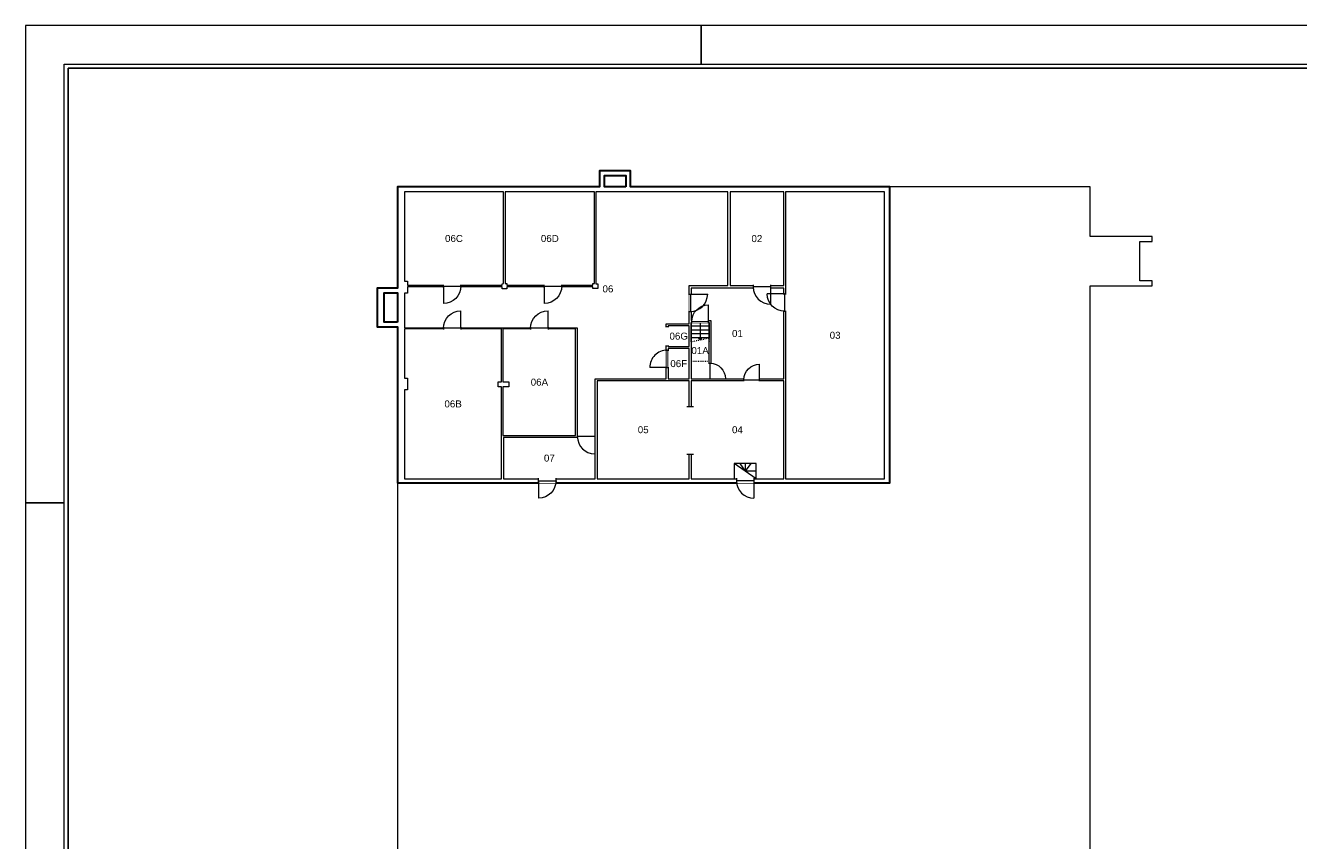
# Model space of a CAD drawing. Header units: millimetres. Extents: x 0 to 118800, y 0 to 84000.
# Tile 2 of 38: x 0 to 65577, y 42000 to 84000. Entities that reach past the tile are written whole.
import ezdxf
from ezdxf.enums import TextEntityAlignment as Align

# ---------------------------------------------------------------- set-up
doc = ezdxf.new("R2010")
doc.units = ezdxf.units.MM
doc.set_wipeout_variables(frame=1)
doc.linetypes.add('ACAD_ISO03W100', pattern=[30, 12, -18])
doc.layers.add('DVDVB-AL-Kader-Vouwmerken', color=7, linetype='Continuous')
for name, color, linetype, lineweight in [('X-L0_C_afwerking', 7, 'Continuous', 5), ('X-L0_C_projectielijn', 8, 'Continuous', 5), ('X-L21_C_buitenwanden', 7, 'Continuous', 30), ('X-L22_C_binnenwand', 7, 'Continuous', 13), ('X-L24_C_trappen hellingen', 1, 'Continuous', 5), ('X-L28_C_eiland bouwlaag', 7, 'Continuous', 30), ('X-L32_C_binnenwandopeningen', 1, 'Continuous', 5), ('X-T22_C_ruimtelabel', 7, 'Continuous', 5)]:
    doc.layers.add(name, color=color, linetype=linetype, lineweight=lineweight)
doc.styles.add('DVD_ALG 1.8mm_RE', font='arial.ttf', dxfattribs={"height": 1.8})
doc.styles.add('DVD_ALG 2.5mm_RE', font='arial.ttf', dxfattribs={"height": 2.5})
doc.styles.add('DVD_ALG 3.5mm_BO', font='arialbd.ttf', dxfattribs={"height": 3.5})
doc.styles.add('DVD_ALG 5.0mm_BO', font='arialbd.ttf', dxfattribs={"height": 5})
doc.styles.get("Standard").update_dxf_attribs({"font": 'arial.ttf'})

# ---------------------------------------------------------------- blocks, each defined once
blk = doc.blocks.new('*U12')
for p, q in [((0, 0), (0, 920)), ((200, 0), (200, 920)), ((400, 0), (400, 920)), ((600, 0), (600, 920)), ((800, 0), (800, 920)), ((0, 460), (900, 460))]:
    blk.add_line(p, q)
blk.add_lwpolyline([(1000, 920), (0, 920), (0, 0), (800, 0)])
at = {"linetype": 'ACAD_ISO03W100', "ltscale": 3}
for points in [[(1000, 920), (800, 0), (1000, 0)], [(1000, 920), (2000, 920), (2000, 0), (1000, 0)]]:
    blk.add_lwpolyline(points, dxfattribs=at)
blk.add_lwpolyline([(800, 360), (900, 460), (800, 560)], close=True)
blk = doc.blocks.new('DVDVB_32_-S-_DoorgangRuimte')
at = {"linetype": 'Continuous', "lineweight": 13}
blk.add_wipeout([(0, 0.6), (1, 0.6), (1, -0.6), (0, -0.6)], dxfattribs=at)
at = {"color": 7, "linetype": 'ByBlock', "lineweight": 13}
for p, q in [((0, -0.5), (0, 0.5)), ((1, -0.5), (1, 0.5))]:
    blk.add_line(p, q, dxfattribs=at)
blk = doc.blocks.new('DVDVB_32_-S-_Deur')
at = {"linetype": 'Continuous', "lineweight": 13}
blk.add_wipeout([(0, -0.5), (1, -0.5), (1, 0.5), (0, 0.5)], dxfattribs=at)
at = {"color": 0, "linetype": 'ByBlock', "lineweight": -2}
for p, q in [((0, -0.5), (0, 0.5)), ((0, 0), (1, 0)), ((1, -0.5), (1, 0.5))]:
    blk.add_line(p, q, dxfattribs=at)
blk = doc.blocks.new('DVDVB_32_-S-_DraairichtingEnkel')
at = {"color": 0, "linetype": 'ByBlock', "lineweight": -2}
blk.add_line((0, 0), (0, 1), dxfattribs=at)
blk.add_arc((0, 0), 1, 0, 90, dxfattribs=at)
blk = doc.blocks.new('DVDVB_02_--_ A2-Basispl-liggend')
at = {"color": 7, "lineweight": 9}
for points in [[(-583, -11), (11, -11), (11, 409), (-583, 409)], [(-573, 399), (1, 399), (1, -1), (-573, -1)]]:
    blk.add_lwpolyline(points, close=True, dxfattribs=at)
at = {"color": 7, "lineweight": 25}
blk.add_lwpolyline([(-572, 398), (-572, 0), (0, 0), (0, 398)], close=True, dxfattribs=at)
at = {"layer": 'DVDVB-AL-Kader-Vouwmerken'}
for p, q in [((-409, 409), (-409, 399)), ((-583, 286), (-573, 286))]:
    blk.add_line(p, q, dxfattribs=at)
at = {"color": 7, "lineweight": 13}
for tag, p, height, style in [('TITEL', (-85, 90.18), 5, 'DVD_ALG 5.0mm_BO'), ('SUBTITEL', (-85, 76.18), 3.2, 'DVD_ALG 3.5mm_BO'), ('BOUWLAAGCODE', (-85, 66.16), 2.5, 'DVD_ALG 2.5mm_RE'), ('BOUWLAAGNAAM', (-70.61, 66.09), 2.5, 'DVD_ALG 2.5mm_RE'), ('GEBOUWCODE', (-85, 62.16), 2.5, 'DVD_ALG 2.5mm_RE'), ('GEBOUWNAAM', (-70.61, 62.09), 2.5, 'DVD_ALG 2.5mm_RE'), ('OBJECTCODE', (-85, 58.16), 2.5, 'DVD_ALG 2.5mm_RE'), ('OBJECTNAAM', (-70.61, 58.09), 2.5, 'DVD_ALG 2.5mm_RE'), ('SCHAAL', (-70.61, 48.19), 2, 'DVD_ALG 1.8mm_RE'), ('DATUM', (-70.61, 45.31), 2, 'DVD_ALG 1.8mm_RE'), ('BVO', (-78.55, 41.73), 1.5, 'DVD_ALG 1.8mm_RE'), ('NVO', (-50.39, 41.73), 1.5, 'DVD_ALG 1.8mm_RE')]:
    blk.add_attdef(tag, p, '', height=height, dxfattribs=dict(at, style=style))

msp = doc.modelspace()

# ---------------------------------------------------------------- linework, layer by layer
at = {"layer": 'X-L0_C_projectielijn'}
for p, q in [((54849, 75682), (44526, 75682)), ((54849, 73132), (54849, 75682)), ((58039, 73132), (54849, 73132)), ((57409, 72872), (58039, 72872)), ((57409, 70842), (57409, 72872)), ((58039, 72872), (58039, 73132)), ((58039, 70842), (57409, 70842)), ((58039, 70582), (58039, 70842)), ((54849, 70582), (58039, 70582)), ((54849, 40397), (54849, 70582)), ((19159, 60428), (19159, 40457))]:
    msp.add_line(p, q, dxfattribs=at)
at = {"layer": 'X-L21_C_buitenwanden'}
msp.add_lwpolyline([(44526, 75682), (31174, 75682), (31174, 76515), (29572, 76515), (29572, 75682), (19159, 75682), (19159, 70464), (18108, 70464), (18108, 68464), (19159, 68464), (19159, 60428), (44526, 60428)], close=True, dxfattribs=at)
at = {"layer": 'X-L22_C_binnenwand'}
for points in [[(19525, 75432), (19525, 70818), (19676, 70818), (19676, 70612), (24547, 70612), (24547, 70694), (24616, 70696), (24616, 75432)], [(29385, 75432), (29385, 70693), (29478, 70693), (29478, 70448), (29228, 70448), (29228, 70534), (24797, 70534), (24797, 70434), (24547, 70434), (24547, 70534), (19676, 70534), (19676, 70207), (19525, 70207), (19525, 68425), (28427, 68425), (28427, 62875), (29351, 62875), (29351, 65795), (33002, 65795), (33002, 68618), (34191, 68618), (34191, 70602), (36186, 70602), (36186, 75432)], [(24705, 75432), (24705, 70695), (24797, 70695), (24797, 70612), (29228, 70612), (29228, 70700), (29315, 70700), (29315, 75432)], [(36296, 70602), (39056, 70602), (39056, 75432), (36296, 75432)], [(39156, 75432), (39156, 60642), (44256, 60642), (44256, 75432)], [(34291, 70460), (34291, 68802), (35311, 68802), (35311, 65795), (39056, 65795), (39056, 70460)], [(19525, 68362), (19525, 65818), (19676, 65818), (19676, 65218), (19525, 65218), (19525, 60642), (24525, 60642), (24525, 65382), (24344, 65382), (24344, 65635), (24529, 65635), (24529, 68362)], [(24598, 68362), (24598, 65635), (24892, 65635), (24892, 65382), (24598, 65382), (24598, 62879), (28338, 62879), (28338, 68362)], [(34191, 68517), (33110, 68517), (33110, 67465), (34191, 67465)], [(34291, 68702), (34291, 65795), (35211, 65795), (35211, 68702)], [(33110, 67355), (33110, 65796), (34191, 65795), (34191, 67355)], [(29451, 60642), (34191, 60642), (34191, 65696), (29451, 65696)], [(34291, 65696), (34291, 60642), (39056, 60642), (39056, 65696)], [(24621, 62773), (24621, 60642), (29351, 60642), (29351, 62773)]]:
    msp.add_lwpolyline(points, close=True, dxfattribs=at)
at = {"layer": 'X-L24_C_trappen hellingen'}
for p, q in [((37647, 61432), (36507, 61432)), ((36507, 61432), (36507, 60642)), ((37647, 60642), (36507, 61432)), ((36792, 61432), (37077, 61037)), ((37077, 61432), (37077, 61037)), ((37362, 61432), (37077, 61037)), ((37647, 61037), (37077, 61037)), ((37647, 60642), (37647, 61432)), ((36507, 60642), (37647, 60642))]:
    msp.add_line(p, q, dxfattribs=at)
at = {"layer": 'X-L28_C_eiland bouwlaag'}
for points in [[(30924, 75682), (29822, 75682), (29822, 76265), (30924, 76265)], [(19159, 68714), (18475, 68714), (18475, 70214), (19159, 70214)]]:
    msp.add_lwpolyline(points, close=True, dxfattribs=at)

# ---------------------------------------------------------------- block references
at = {"layer": 'X-L24_C_trappen hellingen', "yscale": -1, "rotation": 270}
msp.add_blockref('*U12', (35211, 68702), dxfattribs=at)

# ---------------------------------------------------------------- texts
at = {"layer": 'X-T22_C_ruimtelabel'}
for s, p in [('06C', (22073, 73025)), ('06D', (27010, 73024)), ('02', (37676, 73017)), ('06', (30004, 70426)), ('01', (36674, 68128)), ('03', (41706, 68037)), ('01A', (34751, 67248)), ('06A', (26474, 65621)), ('06B', (22029, 64499)), ('05', (31821, 63169)), ('04', (36674, 63169)), ('07', (26986, 61708))]:
    msp.add_text(s, height=360, dxfattribs=at).set_placement(p, align=Align.MIDDLE_CENTER)

# ---------------------------------------------------------------- next in the draw order: block references
at = {"layer": 'X-L32_C_binnenwandopeningen'}
for p, xscale, yscale in [((21527, 70573), 899.99, 138), ((26722, 70573), 899.99, 138), ((34326, 68752), 850, 160), ((37011, 65746), 800, 159), ((26429, 60535), 899.99, 274)]:
    msp.add_blockref('DVDVB_32_-S-_Deur', p, dxfattribs=dict(at, xscale=xscale, yscale=yscale))
for name, p, xscale, yscale, rotation in [('DVDVB_32_-S-_Deur', (38381, 70531), 899.99, 202, 180), ('DVDVB_32_-S-_Deur', (39106, 70170), 898.5999999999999, 160, 270), ('DVDVB_32_-S-_Deur', (34241, 70155), 899.99, 160, 270), ('DVDVB_32_-S-_Deur', (22427, 68394), 899.99, 123, 180), ('DVDVB_32_-S-_Deur', (26918, 68394), 899.99, 123, 180), ('DVDVB_32_-S-_DoorgangRuimte', (33056, 68491), 999.99, 168, 270), ('DVDVB_32_-S-_Deur', (35261, 66595), 800, 160, 270), ('DVDVB_32_-S-_DoorgangRuimte', (34241, 61892), 2449.997702, 349.9994056, 90), ('DVDVB_32_-S-_Deur', (29327, 62824), 899.99, 162, 180), ('DVDVB_32_-S-_Deur', (37527, 60535), 899.99, 274, 180)]:
    msp.add_blockref(name, p, dxfattribs=dict(at, xscale=xscale, yscale=yscale, rotation=rotation))

# ---------------------------------------------------------------- next in the draw order: block references
at = {"layer": 'X-L32_C_binnenwandopeningen', "xscale": 899.99, "yscale": -899.99}
for p in [(21527, 70573), (26722, 70573), (26429, 60535)]:
    msp.add_blockref('DVDVB_32_-S-_DraairichtingEnkel', p, dxfattribs=at)
at = {"layer": 'X-L32_C_binnenwandopeningen'}
for name, p, xscale, yscale, rotation in [('DVDVB_32_-S-_DraairichtingEnkel', (38381, 70531), 899.99, 899.99, 180), ('DVDVB_32_-S-_DraairichtingEnkel', (39106, 70170), 898.5999999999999, -898.5999999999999, 270), ('DVDVB_32_-S-_DraairichtingEnkel', (34241, 70155), 899.99, 899.99, 270), ('DVDVB_32_-S-_DraairichtingEnkel', (35176, 68752), 850, -850, 180), ('DVDVB_32_-S-_DraairichtingEnkel', (22427, 68394), 899.99, -899.99, 180), ('DVDVB_32_-S-_DraairichtingEnkel', (26918, 68394), 899.99, -899.99, 180), ('DVDVB_32_-S-_Deur', (33056, 66369), -899.99, 168, 270), ('DVDVB_32_-S-_DraairichtingEnkel', (35261, 65795), 800, -800, 90), ('DVDVB_32_-S-_DraairichtingEnkel', (37811, 65746), 800, -800, 180), ('DVDVB_32_-S-_DraairichtingEnkel', (29327, 62824), 899.99, 899.99, 180), ('DVDVB_32_-S-_DraairichtingEnkel', (37527, 60535), 899.99, 899.99, 180)]:
    msp.add_blockref(name, p, dxfattribs=dict(at, xscale=xscale, yscale=yscale, rotation=rotation))

# ---------------------------------------------------------------- next in the draw order: texts
at = {"layer": 'X-T22_C_ruimtelabel'}
msp.add_text('06G', height=360, dxfattribs=at).set_placement((33650, 67991), align=Align.MIDDLE_CENTER)

# ---------------------------------------------------------------- next in the draw order: block references
at = {"layer": 'X-L0_C_afwerking', "xscale": 200, "yscale": 200, "zscale": 200}
msp.add_blockref('DVDVB_02_--_ A2-Basispl-liggend', (116600, 2200), dxfattribs=at)
at = {"layer": 'X-L32_C_binnenwandopeningen', "xscale": -899.99, "yscale": -899.99, "rotation": 270}
msp.add_blockref('DVDVB_32_-S-_DraairichtingEnkel', (33056, 66369), dxfattribs=at)

# ---------------------------------------------------------------- next in the draw order: texts
at = {"layer": 'X-T22_C_ruimtelabel'}
msp.add_text('06F', height=360, dxfattribs=at).set_placement((33651, 66575), align=Align.MIDDLE_CENTER)

doc.saveas('drawing.dxf')
